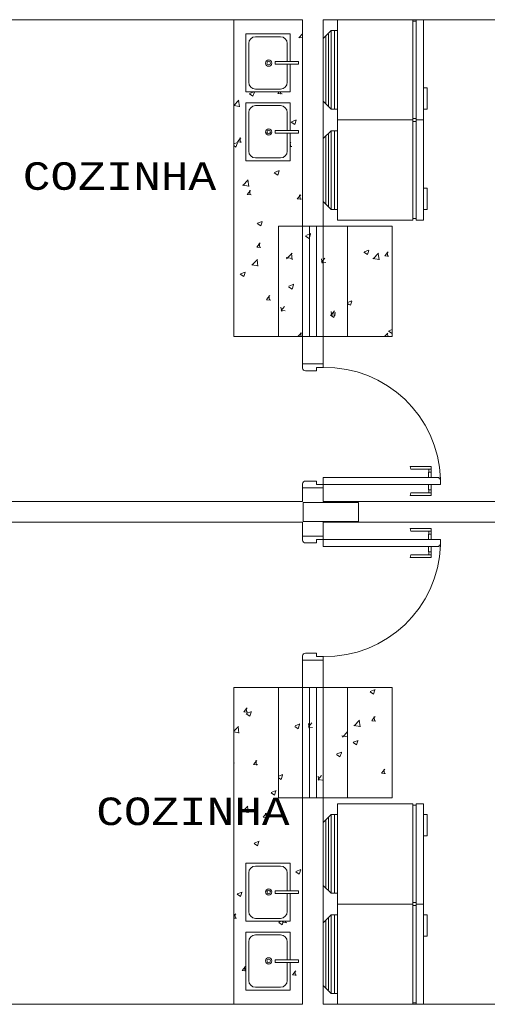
# Model space of a CAD drawing. Header units: feet. Extents: x 8 to 127, y 6 to 90.
# Tile 156 of 256: x 26.59 to 28.29, y 57.3 to 60.88. Entities that reach past the tile are written whole.
import ezdxf

# ---------------------------------------------------------------- set-up
doc = ezdxf.new("R2010")
doc.units = ezdxf.units.FT
doc.header["$MEASUREMENT"] = 0
doc.layers.get('0').update_dxf_attribs({"lineweight": 18})
for name, color, linetype in [('Alvenaria', 7, 'Continuous'), ('Desnível', 8, 'Continuous'), ('Esquadria', 250, 'Continuous'), ('ESQUADRIAS', 252, 'Continuous'), ('FINA', 7, 'Continuous'), ('MOBILIÁRIO 01', 250, 'Continuous'), ('MOBILIÁRIO2', 250, 'Continuous'), ('NO ESPESSURA', 250, 'Continuous'), ('texto', 7, 'Continuous')]:
    doc.layers.add(name, color=color, linetype=linetype)
doc.styles.add('CourierNew', font='cour.ttf')

msp = doc.modelspace()

# ---------------------------------------------------------------- linework, layer by layer
at = {"lineweight": 5}
for p, q in [((27.4095, 60.8251), (27.5695, 60.8251)), ((27.4095, 60.8251), (27.4095, 60.6151)), ((27.4445, 60.8151), (27.5345, 60.8151)), ((27.5695, 60.8251), (27.5695, 60.7251)), ((27.4195, 60.7901), (27.4195, 60.6501)), ((27.5595, 60.7901), (27.5595, 60.7251)), ((27.6003, 60.7251), (27.5149, 60.7251)), ((27.5149, 60.7251), (27.5149, 60.7151)), ((27.6003, 60.7151), (27.5149, 60.7151)), ((27.5595, 60.7151), (27.5595, 60.6501)), ((27.5695, 60.7151), (27.5695, 60.6151)), ((27.6003, 60.7251), (27.6003, 60.7151)), ((27.4095, 60.6151), (27.5695, 60.6151)), ((27.4445, 60.6251), (27.5345, 60.6251)), ((27.4095, 60.5748), (27.5695, 60.5748)), ((27.4095, 60.5748), (27.4095, 60.3648)), ((27.4445, 60.5648), (27.5345, 60.5648)), ((27.5695, 60.5748), (27.5695, 60.4748)), ((27.4195, 60.5398), (27.4195, 60.3998)), ((27.5595, 60.5398), (27.5595, 60.4748)), ((27.6003, 60.4748), (27.5149, 60.4748)), ((27.5149, 60.4748), (27.5149, 60.4648)), ((27.6003, 60.4648), (27.5149, 60.4648)), ((27.5595, 60.4648), (27.5595, 60.3998)), ((27.5695, 60.4648), (27.5695, 60.3648)), ((27.6003, 60.4748), (27.6003, 60.4648)), ((27.4095, 60.3648), (27.5695, 60.3648)), ((27.4445, 60.3748), (27.5345, 60.3748)), ((27.4095, 57.8141), (27.5695, 57.8141)), ((27.4095, 57.6041), (27.4095, 57.8141)), ((27.5695, 57.7141), (27.5695, 57.8141)), ((27.4195, 57.6391), (27.4195, 57.7791)), ((27.4445, 57.8041), (27.5345, 57.8041)), ((27.5595, 57.7141), (27.5595, 57.7791)), ((27.6003, 57.7141), (27.5149, 57.7141)), ((27.5149, 57.7041), (27.5149, 57.7141)), ((27.6003, 57.7041), (27.5149, 57.7041)), ((27.5595, 57.6391), (27.5595, 57.7041)), ((27.5695, 57.6041), (27.5695, 57.7041)), ((27.6003, 57.7041), (27.6003, 57.7141)), ((27.4095, 57.6041), (27.5695, 57.6041)), ((27.4445, 57.6141), (27.5345, 57.6141)), ((27.4095, 57.5638), (27.5695, 57.5638)), ((27.4095, 57.3538), (27.4095, 57.5638)), ((27.5695, 57.4638), (27.5695, 57.5638)), ((27.4195, 57.3888), (27.4195, 57.5288)), ((27.4445, 57.5538), (27.5345, 57.5538)), ((27.5595, 57.4638), (27.5595, 57.5288)), ((27.6003, 57.4638), (27.5149, 57.4638)), ((27.5149, 57.4538), (27.5149, 57.4638)), ((27.6003, 57.4538), (27.5149, 57.4538)), ((27.5595, 57.3888), (27.5595, 57.4538)), ((27.5695, 57.3538), (27.5695, 57.4538)), ((27.6003, 57.4538), (27.6003, 57.4638)), ((27.4095, 57.3538), (27.5695, 57.3538)), ((27.4445, 57.3638), (27.5345, 57.3638))]:
    msp.add_line(p, q, dxfattribs=at)
for centre, radius in [((27.4917, 60.7193), 0.0116), ((27.4917, 60.7193), 0.00663), ((27.4917, 60.4691), 0.0116), ((27.4917, 60.4691), 0.00663), ((27.4917, 57.7098), 0.0116), ((27.4917, 57.7098), 0.00663), ((27.4917, 57.4596), 0.0116), ((27.4917, 57.4596), 0.00663)]:
    msp.add_circle(centre, radius, dxfattribs=at)
for centre, start, end in [((27.4445, 60.7901), 90, 180), ((27.5345, 60.7901), 0, 90), ((27.4445, 60.6501), 180, 270), ((27.5345, 60.6501), 270, 0), ((27.4445, 60.5398), 90, 180), ((27.5345, 60.5398), 0, 90), ((27.4445, 60.3998), 180, 270), ((27.5345, 60.3998), 270, 0), ((27.4445, 57.7791), 90, 180), ((27.5345, 57.7791), 0, 90), ((27.4445, 57.6391), 180, 270), ((27.5345, 57.6391), 270, 0), ((27.4445, 57.5288), 90, 180), ((27.5345, 57.5288), 0, 90), ((27.4445, 57.3888), 180, 270), ((27.5345, 57.3888), 270, 0)]:
    msp.add_arc(centre, 0.025, start, end, dxfattribs=at)
at = {"layer": 'Alvenaria', "lineweight": 5}
for p, q in [((27.6152, 60.877), (26.1141, 60.877)), ((27.6152, 60.127), (27.6152, 60.877)), ((30.4152, 60.877), (27.6902, 60.877)), ((27.6902, 60.877), (27.6902, 60.127)), ((27.6902, 60.127), (27.6152, 60.127)), ((27.6152, 59.627), (27.6152, 59.727)), ((27.6152, 59.727), (27.6902, 59.727)), ((27.6902, 59.727), (27.6902, 59.627)), ((27.6902, 59.627), (27.6152, 59.627)), ((27.6152, 59.127), (27.6152, 59.177)), ((27.6152, 59.177), (27.6902, 59.177)), ((27.6902, 59.177), (27.6902, 59.127)), ((26.1141, 59.127), (27.6152, 59.127)), ((27.6902, 59.127), (30.4152, 59.127)), ((27.6152, 59.052), (26.1141, 59.052)), ((27.6152, 59.002), (27.6152, 59.052)), ((30.4152, 59.052), (27.6902, 59.052)), ((27.6902, 59.052), (27.6902, 59.002)), ((27.6902, 59.002), (27.6152, 59.002)), ((27.6152, 58.552), (27.6152, 58.452)), ((27.6902, 58.552), (27.6152, 58.552)), ((27.6902, 58.452), (27.6902, 58.552)), ((27.6152, 58.452), (27.6902, 58.452)), ((27.6152, 57.302), (27.6152, 58.052)), ((27.6152, 58.052), (27.6902, 58.052)), ((27.6902, 58.052), (27.6902, 57.302)), ((26.1141, 57.302), (27.6152, 57.302)), ((27.6902, 57.302), (30.4152, 57.302))]:
    msp.add_line(p, q, dxfattribs=at)
at = {"layer": 'Desnível', "lineweight": 5}
for centre, start, end in [((27.6967, 59.1958), 1.8671, 90.8936), ((27.6967, 58.9831), 269.1064, 358.1329)]:
    msp.add_arc(centre, 0.4187, start, end, dxfattribs=at)
at = {"layer": 'Esquadria', "lineweight": 5}
for p, q in [((27.6152, 59.627), (27.6152, 59.612)), ((27.6252, 59.602), (27.6652, 59.602)), ((27.6652, 59.6145), (27.6902, 59.6145)), ((27.6652, 59.602), (27.6652, 59.6145)), ((27.6902, 59.6145), (27.6902, 59.627)), ((28.082, 59.2545), (28.0056, 59.2545)), ((28.0084, 59.2445), (28.0056, 59.2545)), ((28.082, 59.2445), (28.0084, 59.2445)), ((28.0728, 59.2345), (28.0728, 59.2445)), ((28.0813, 59.2345), (28.0813, 59.2445)), ((28.082, 59.2445), (28.082, 59.2545)), ((27.6902, 59.1895), (27.6902, 59.2145)), ((27.6902, 59.2145), (28.1102, 59.2145)), ((28.072, 59.2145), (28.072, 59.2345)), ((28.072, 59.2345), (28.082, 59.2345)), ((28.082, 59.2145), (28.082, 59.2345)), ((28.1102, 59.2145), (28.1102, 59.212)), ((28.1127, 59.2095), (28.1152, 59.2095)), ((28.1152, 59.2095), (28.1152, 59.1895)), ((27.6152, 59.177), (27.6152, 59.192)), ((27.6252, 59.202), (27.6652, 59.202)), ((27.6652, 59.202), (27.6652, 59.1895)), ((27.6652, 59.1895), (27.6902, 59.1895)), ((27.6902, 59.1895), (27.6902, 59.177)), ((28.1152, 59.1895), (27.6902, 59.1895)), ((28.072, 59.1895), (28.072, 59.1695)), ((28.072, 59.1695), (28.082, 59.1695)), ((28.0728, 59.1695), (28.0728, 59.1595)), ((28.0813, 59.1695), (28.0813, 59.1595)), ((28.082, 59.1895), (28.082, 59.1695)), ((28.0084, 59.1595), (28.0056, 59.1495)), ((28.082, 59.1495), (28.0056, 59.1495)), ((28.082, 59.1595), (28.0084, 59.1595)), ((28.082, 59.1595), (28.082, 59.1495)), ((28.0084, 59.0195), (28.0056, 59.0295)), ((28.082, 59.0295), (28.0056, 59.0295)), ((28.082, 59.0195), (28.082, 59.0295)), ((27.6152, 59.002), (27.6152, 58.987)), ((27.6652, 58.9895), (27.6902, 58.9895)), ((27.6652, 58.977), (27.6652, 58.9895)), ((27.6902, 58.9895), (27.6902, 59.002)), ((27.6902, 58.9895), (27.6902, 58.9645)), ((28.1152, 58.9895), (27.6902, 58.9895)), ((28.082, 59.0195), (28.0084, 59.0195)), ((28.072, 58.9895), (28.072, 59.0095)), ((28.072, 59.0095), (28.082, 59.0095)), ((28.0728, 59.0095), (28.0728, 59.0195)), ((28.0813, 59.0095), (28.0813, 59.0195)), ((28.082, 58.9895), (28.082, 59.0095)), ((28.1152, 58.9695), (28.1152, 58.9895)), ((27.6252, 58.977), (27.6652, 58.977)), ((27.6902, 58.9645), (28.1102, 58.9645)), ((28.072, 58.9645), (28.072, 58.9445)), ((28.082, 58.9645), (28.082, 58.9445)), ((28.1102, 58.9645), (28.1102, 58.967)), ((28.1127, 58.9695), (28.1152, 58.9695)), ((28.0084, 58.9345), (28.0056, 58.9245)), ((28.082, 58.9245), (28.0056, 58.9245)), ((28.082, 58.9345), (28.0084, 58.9345)), ((28.072, 58.9445), (28.082, 58.9445)), ((28.0728, 58.9445), (28.0728, 58.9345)), ((28.0813, 58.9445), (28.0813, 58.9345)), ((28.082, 58.9345), (28.082, 58.9245)), ((27.6152, 58.552), (27.6152, 58.567)), ((27.6252, 58.577), (27.6652, 58.577)), ((27.6652, 58.577), (27.6652, 58.5645)), ((27.6652, 58.5645), (27.6902, 58.5645)), ((27.6902, 58.5645), (27.6902, 58.552))]:
    msp.add_line(p, q, dxfattribs=at)
for centre, radius, start, end in [((27.6252, 59.612), 0.01, 180, 270), ((28.1127, 59.212), 0.0025, 180, 270), ((27.6252, 59.192), 0.01, 90, 180), ((27.6252, 58.987), 0.01, 180, 270), ((28.1127, 58.967), 0.0025, 90, 180), ((27.6252, 58.567), 0.01, 90, 180)]:
    msp.add_arc(centre, radius, start, end, dxfattribs=at)
at = {"layer": 'ESQUADRIAS', "lineweight": 5}
for p, q in [((27.6152, 60.127), (27.6152, 59.727)), ((27.6402, 60.127), (27.6402, 59.727)), ((27.6652, 60.127), (27.6652, 59.727)), ((27.6902, 60.127), (27.6902, 59.727)), ((27.6152, 58.052), (27.6152, 58.452)), ((27.6402, 58.052), (27.6402, 58.452)), ((27.6652, 58.052), (27.6652, 58.452)), ((27.6902, 58.052), (27.6902, 58.452))]:
    msp.add_line(p, q, dxfattribs=at)
at = {"layer": 'FINA', "linetype": 'Continuous', "lineweight": 5}
for p, q in [((27.8176, 59.1244), (27.6176, 59.1244)), ((27.6176, 59.1244), (27.6176, 59.0544)), ((27.8176, 59.0544), (27.8176, 59.1244)), ((27.6176, 59.0544), (27.8176, 59.0544))]:
    msp.add_line(p, q, dxfattribs=at)
at = {"layer": 'MOBILIÁRIO 01', "lineweight": 5}
for p, q in [((27.3652, 60.177), (27.3652, 60.877)), ((27.3652, 60.177), (27.3652, 59.727)), ((27.5277, 59.727), (27.5277, 60.127)), ((27.5277, 60.127), (27.7777, 60.127)), ((27.7777, 60.127), (27.7777, 59.727)), ((27.9402, 60.127), (27.7777, 60.127)), ((27.9402, 60.127), (27.9402, 59.727)), ((27.5277, 59.727), (27.3652, 59.727)), ((27.7777, 59.727), (27.5277, 59.727)), ((27.7777, 59.727), (27.9402, 59.727)), ((27.3652, 58.002), (27.3652, 58.452)), ((27.5277, 58.452), (27.3652, 58.452)), ((27.7777, 58.452), (27.5277, 58.452)), ((27.5277, 58.452), (27.5277, 58.052)), ((27.7777, 58.452), (27.9402, 58.452)), ((27.7777, 58.052), (27.7777, 58.452)), ((27.9402, 58.052), (27.9402, 58.452)), ((27.5277, 58.052), (27.7777, 58.052)), ((27.9402, 58.052), (27.7777, 58.052)), ((27.3652, 58.002), (27.3652, 57.302))]:
    msp.add_line(p, q, dxfattribs=at)
at = {"layer": 'MOBILIÁRIO2', "lineweight": 5, "ltscale": 10}
for p, q in [((27.7422, 60.877), (28.0153, 60.877)), ((28.0153, 60.8712), (28.0269, 60.8712)), ((28.0269, 60.877), (28.0543, 60.877)), ((28.0543, 60.877), (28.0543, 60.6299)), ((27.6902, 60.809), (27.7191, 60.8379)), ((27.7191, 60.8379), (27.7422, 60.8379)), ((27.6902, 60.809), (27.6902, 60.5808)), ((27.7191, 60.5519), (27.6902, 60.5808)), ((27.7191, 60.5519), (27.7422, 60.5519)), ((27.7422, 60.5129), (27.7422, 60.5519)), ((28.0543, 60.5519), (28.0543, 60.5129)), ((27.7422, 60.5129), (28.0153, 60.5129)), ((28.0153, 60.5129), (27.7422, 60.5129)), ((28.0269, 60.5186), (28.0153, 60.5186)), ((28.0153, 60.5071), (28.0269, 60.5071)), ((28.0269, 60.5129), (28.0543, 60.5129)), ((28.0543, 60.5129), (28.0269, 60.5129)), ((28.0543, 60.5129), (28.0543, 60.2658)), ((27.6902, 60.445), (27.7191, 60.4739)), ((27.7191, 60.4739), (27.7422, 60.4739)), ((27.6902, 60.445), (27.6902, 60.2167)), ((27.7191, 60.1878), (27.6902, 60.2167)), ((27.7191, 60.1878), (27.7422, 60.1878)), ((27.7422, 60.1488), (27.7422, 60.1878)), ((28.0543, 60.1878), (28.0543, 60.1488)), ((28.0153, 60.1488), (27.7422, 60.1488)), ((28.0269, 60.1546), (28.0153, 60.1546)), ((28.0543, 60.1488), (28.0269, 60.1488)), ((28.0153, 58.0301), (27.7422, 58.0301)), ((27.7422, 58.0301), (27.7422, 57.9911)), ((28.0269, 58.0244), (28.0153, 58.0244)), ((28.0543, 58.0301), (28.0269, 58.0301)), ((28.0543, 57.9911), (28.0543, 58.0301)), ((27.7191, 57.9911), (27.6902, 57.9622)), ((27.7191, 57.9911), (27.7422, 57.9911)), ((27.6902, 57.7339), (27.6902, 57.9622)), ((28.0543, 57.666), (28.0543, 57.9131)), ((27.6902, 57.7339), (27.7191, 57.7051)), ((27.7191, 57.7051), (27.7422, 57.7051)), ((27.7422, 57.666), (28.0153, 57.666)), ((28.0153, 57.666), (27.7422, 57.666)), ((27.7422, 57.666), (27.7422, 57.627)), ((28.0153, 57.6718), (28.0269, 57.6718)), ((28.0269, 57.666), (28.0543, 57.666)), ((28.0543, 57.666), (28.0269, 57.666)), ((28.0543, 57.627), (28.0543, 57.666)), ((28.0269, 57.6603), (28.0153, 57.6603)), ((27.7191, 57.627), (27.6902, 57.5981)), ((27.6902, 57.3699), (27.6902, 57.5981)), ((27.7191, 57.627), (27.7422, 57.627)), ((28.0543, 57.302), (28.0543, 57.549)), ((27.6902, 57.3699), (27.7191, 57.341)), ((27.7191, 57.341), (27.7422, 57.341)), ((28.0153, 57.3077), (28.0269, 57.3077)), ((27.7422, 57.302), (28.0153, 57.302)), ((28.0269, 57.302), (28.0543, 57.302))]:
    msp.add_line(p, q, dxfattribs=at)
at = {"layer": 'MOBILIÁRIO2', "lineweight": 5}
for p, q in [((27.7422, 60.8379), (27.7422, 60.877)), ((28.0153, 60.8712), (28.0153, 60.877)), ((28.0153, 60.8712), (28.0153, 60.5186)), ((28.0269, 60.8712), (28.0269, 60.877)), ((28.0269, 60.5186), (28.0269, 60.8712)), ((27.6997, 60.8185), (27.6997, 60.5713)), ((27.7089, 60.8247), (27.7089, 60.562)), ((27.7191, 60.8379), (27.7191, 60.5519)), ((27.7302, 60.8379), (27.7302, 60.5519)), ((27.7422, 60.5519), (27.7422, 60.8379)), ((28.0543, 60.5519), (28.0543, 60.6299)), ((28.0673, 60.6299), (28.0543, 60.6299)), ((28.0673, 60.5519), (28.0673, 60.6299)), ((28.0543, 60.5519), (28.0673, 60.5519)), ((27.7422, 60.4739), (27.7422, 60.5129)), ((28.0153, 60.5129), (28.0153, 60.5186)), ((28.0153, 60.5071), (28.0153, 60.5129)), ((28.0153, 60.5071), (28.0153, 60.1546)), ((28.0269, 60.5129), (28.0269, 60.5186)), ((28.0269, 60.5071), (28.0269, 60.5129)), ((28.0269, 60.1546), (28.0269, 60.5071)), ((27.6997, 60.4544), (27.6997, 60.2072)), ((27.7089, 60.4606), (27.7089, 60.1979)), ((27.7191, 60.4739), (27.7191, 60.1878)), ((27.7302, 60.4739), (27.7302, 60.1878)), ((27.7422, 60.1878), (27.7422, 60.4739)), ((28.0543, 60.1878), (28.0543, 60.2658)), ((28.0673, 60.2658), (28.0543, 60.2658)), ((28.0673, 60.1878), (28.0673, 60.2658)), ((28.0543, 60.1878), (28.0673, 60.1878)), ((28.0153, 60.1488), (28.0153, 60.1546)), ((28.0269, 60.1488), (28.0269, 60.1546)), ((28.0153, 58.0301), (28.0153, 58.0244)), ((28.0153, 57.6718), (28.0153, 58.0244)), ((28.0269, 58.0301), (28.0269, 58.0244)), ((28.0269, 58.0244), (28.0269, 57.6718)), ((27.7191, 57.7051), (27.7191, 57.9911)), ((27.7302, 57.7051), (27.7302, 57.9911)), ((27.7422, 57.9911), (27.7422, 57.7051)), ((28.0543, 57.9911), (28.0543, 57.9131)), ((28.0543, 57.9911), (28.0673, 57.9911)), ((28.0673, 57.9911), (28.0673, 57.9131)), ((27.6997, 57.7245), (27.6997, 57.9717)), ((27.7089, 57.7183), (27.7089, 57.981)), ((28.0673, 57.9131), (28.0543, 57.9131)), ((27.7422, 57.7051), (27.7422, 57.666)), ((28.0153, 57.6718), (28.0153, 57.666)), ((28.0153, 57.666), (28.0153, 57.6603)), ((28.0269, 57.6718), (28.0269, 57.666)), ((28.0269, 57.666), (28.0269, 57.6603)), ((28.0153, 57.3077), (28.0153, 57.6603)), ((28.0269, 57.6603), (28.0269, 57.3077)), ((27.6997, 57.3604), (27.6997, 57.6076)), ((27.7089, 57.3542), (27.7089, 57.6169)), ((27.7191, 57.341), (27.7191, 57.627)), ((27.7302, 57.341), (27.7302, 57.627)), ((27.7422, 57.627), (27.7422, 57.341)), ((28.0543, 57.627), (28.0543, 57.549)), ((28.0543, 57.627), (28.0673, 57.627)), ((28.0673, 57.627), (28.0673, 57.549)), ((28.0673, 57.549), (28.0543, 57.549)), ((27.7422, 57.341), (27.7422, 57.302)), ((28.0153, 57.3077), (28.0153, 57.302)), ((28.0269, 57.3077), (28.0269, 57.302))]:
    msp.add_line(p, q, dxfattribs=at)
at = {"layer": 'NO ESPESSURA', "linetype": 'Continuous', "lineweight": 5}
for p, q in [((27.6008, 60.8128), (27.6152, 60.8105)), ((27.6014, 60.8115), (27.6152, 60.8259)), ((27.4222, 60.6073), (27.4349, 60.5988)), ((27.4228, 60.6086), (27.4397, 60.6151)), ((27.4349, 60.5988), (27.44, 60.6141)), ((27.5252, 60.6088), (27.5305, 60.6151)), ((27.5252, 60.6087), (27.5404, 60.6074)), ((27.5365, 60.6067), (27.535, 60.6151)), ((27.3652, 60.5654), (27.3837, 60.5847)), ((27.3652, 60.5651), (27.386, 60.5619)), ((27.3857, 60.5605), (27.3829, 60.5846)), ((27.5738, 60.505), (27.5865, 60.4965)), ((27.5744, 60.5063), (27.5922, 60.5132)), ((27.5865, 60.4965), (27.5916, 60.5119)), ((27.3652, 60.426), (27.3788, 60.4312)), ((27.3652, 60.4199), (27.3731, 60.4146)), ((27.3731, 60.4146), (27.3782, 60.43)), ((27.3783, 60.4337), (27.3905, 60.4483)), ((27.3783, 60.4336), (27.3935, 60.4323)), ((27.3896, 60.4316), (27.3867, 60.4475)), ((27.5695, 60.4285), (27.5727, 60.4323)), ((27.5718, 60.4156), (27.5695, 60.428)), ((27.5695, 60.4169), (27.5756, 60.4163)), ((27.512, 60.3209), (27.5247, 60.3123)), ((27.5126, 60.3221), (27.5304, 60.329)), ((27.5247, 60.3123), (27.5298, 60.3277)), ((27.397, 60.2759), (27.4196, 60.2724)), ((27.3976, 60.2746), (27.4174, 60.2952)), ((27.4194, 60.271), (27.4166, 60.2951)), ((27.4135, 60.2426), (27.4258, 60.2572)), ((27.4135, 60.2425), (27.4287, 60.2412)), ((27.4248, 60.2405), (27.4219, 60.2564)), ((27.5957, 60.2267), (27.608, 60.2413)), ((27.607, 60.2246), (27.6041, 60.2405)), ((27.5957, 60.2266), (27.6109, 60.2253)), ((27.4502, 60.1367), (27.4629, 60.1281)), ((27.4508, 60.138), (27.4686, 60.1448)), ((27.4629, 60.1282), (27.468, 60.1435)), ((27.6271, 60.0936), (27.6449, 60.1005)), ((27.6385, 60.0825), (27.6436, 60.0979)), ((27.4488, 60.0516), (27.461, 60.0662)), ((27.4601, 60.0494), (27.4571, 60.0654)), ((27.6259, 60.091), (27.6386, 60.0824)), ((27.4488, 60.0515), (27.4639, 60.0502)), ((27.5571, 60.0092), (27.5769, 60.0298)), ((27.5769, 60.0054), (27.5741, 60.0295)), ((27.8375, 60.0326), (27.8501, 60.024)), ((27.8381, 60.0338), (27.8559, 60.0407)), ((27.8501, 60.0241), (27.8553, 60.0394)), ((27.8708, 60.0081), (27.8906, 60.0287)), ((27.8925, 60.0045), (27.8897, 60.0286)), ((27.9129, 60.0195), (27.9251, 60.0341)), ((27.9242, 60.0174), (27.9213, 60.0333)), ((27.4313, 59.9851), (27.4511, 60.0058)), ((27.4531, 59.9815), (27.4503, 60.0057)), ((27.5551, 60.0136), (27.5777, 60.0101)), ((27.6862, 59.9927), (27.6832, 60.0086)), ((27.6835, 59.9964), (27.6987, 59.995)), ((27.6836, 59.9966), (27.6958, 60.0112)), ((27.7776, 59.9887), (27.7777, 59.9886)), ((27.8702, 60.0094), (27.8928, 60.0059)), ((27.9129, 60.0194), (27.9281, 60.0181)), ((27.389, 59.9538), (27.4068, 59.9606)), ((27.4011, 59.944), (27.4062, 59.9593)), ((27.4307, 59.9864), (27.4533, 59.9829)), ((27.3884, 59.9525), (27.4011, 59.944)), ((27.5641, 59.9068), (27.5768, 59.8983)), ((27.5653, 59.9094), (27.5831, 59.9163)), ((27.5767, 59.8983), (27.5818, 59.9137)), ((27.484, 59.8605), (27.4963, 59.8751)), ((27.484, 59.8604), (27.4992, 59.8591)), ((27.4953, 59.8584), (27.4924, 59.8743)), ((27.7777, 59.8584), (27.7782, 59.859)), ((27.7777, 59.8502), (27.7941, 59.8565)), ((27.7777, 59.847), (27.7883, 59.8399)), ((27.7883, 59.8399), (27.7935, 59.8552)), ((27.5392, 59.8176), (27.5363, 59.8335)), ((27.5366, 59.8215), (27.5489, 59.8361)), ((27.5366, 59.8212), (27.5518, 59.8199)), ((27.717, 59.8072), (27.7347, 59.814)), ((27.7214, 59.8017), (27.7185, 59.8176)), ((27.7188, 59.8055), (27.7311, 59.8201)), ((27.7283, 59.7961), (27.7334, 59.8114)), ((27.7777, 59.8433), (27.7811, 59.843)), ((27.7157, 59.8045), (27.7284, 59.796)), ((27.7188, 59.8053), (27.734, 59.804)), ((27.5977, 59.727), (27.6106, 59.7404)), ((27.6093, 59.727), (27.6078, 59.74)), ((27.9124, 59.727), (27.9242, 59.7393)), ((27.9248, 59.727), (27.9234, 59.7392)), ((27.9273, 59.7461), (27.9399, 59.7376)), ((27.9279, 59.7474), (27.9402, 59.7521)), ((27.9399, 59.7376), (27.9402, 59.7384)), ((27.8597, 58.4365), (27.8724, 58.4279)), ((27.8603, 58.4377), (27.8781, 58.4446)), ((27.8724, 58.4279), (27.8775, 58.4433)), ((27.4016, 58.3639), (27.4138, 58.3785)), ((27.4016, 58.3638), (27.4168, 58.3625)), ((27.4129, 58.3618), (27.41, 58.3777)), ((27.4107, 58.3564), (27.4233, 58.3478)), ((27.4112, 58.3577), (27.429, 58.3645)), ((27.4233, 58.3479), (27.4284, 58.3632)), ((27.8657, 58.3319), (27.878, 58.3465)), ((27.877, 58.3298), (27.8741, 58.3457)), ((27.3652, 58.2934), (27.3821, 58.311)), ((27.3841, 58.2868), (27.3812, 58.3109)), ((27.5864, 58.3107), (27.599, 58.3021)), ((27.5876, 58.3133), (27.6054, 58.3202)), ((27.5989, 58.3022), (27.604, 58.3176)), ((27.639, 58.3051), (27.636, 58.321)), ((27.6364, 58.3089), (27.6486, 58.3235)), ((27.6364, 58.3087), (27.6515, 58.3074)), ((27.8011, 58.3146), (27.8237, 58.3111)), ((27.8017, 58.3133), (27.8215, 58.334)), ((27.8235, 58.3097), (27.8207, 58.3339)), ((27.8657, 58.3318), (27.8809, 58.3305)), ((27.3652, 58.2911), (27.3843, 58.2882)), ((27.7571, 58.2768), (27.7777, 58.2736)), ((27.7592, 58.2724), (27.7777, 58.2917)), ((27.7777, 58.2796), (27.7762, 58.2927)), ((27.7979, 58.2523), (27.8106, 58.2437)), ((27.7985, 58.2535), (27.8163, 58.2604)), ((27.8106, 58.2438), (27.8157, 58.2591)), ((27.738, 58.2084), (27.7506, 58.1999)), ((27.7392, 58.2111), (27.757, 58.2179)), ((27.7505, 58.1999), (27.7556, 58.2153)), ((27.3652, 58.1795), (27.3672, 58.1803)), ((27.3652, 58.1748), (27.3666, 58.179)), ((27.4368, 58.1729), (27.4491, 58.1875)), ((27.4368, 58.1728), (27.452, 58.1715)), ((27.4481, 58.1707), (27.4452, 58.1867)), ((27.5277, 58.1299), (27.5436, 58.136)), ((27.5371, 58.118), (27.5422, 58.1334)), ((27.6742, 58.114), (27.6713, 58.1299)), ((27.6716, 58.1179), (27.6839, 58.1325)), ((27.901, 58.1408), (27.9132, 58.1554)), ((27.901, 58.1407), (27.9161, 58.1394)), ((27.9123, 58.1387), (27.9093, 58.1546)), ((27.5277, 58.1244), (27.5372, 58.118)), ((27.6716, 58.1177), (27.6868, 58.1163)), ((27.5005, 58.0699), (27.5131, 58.0614)), ((27.5011, 58.0712), (27.5188, 58.078)), ((27.5131, 58.0614), (27.5183, 58.0768)), ((27.3954, 58.0022), (27.3969, 58.002)), ((27.396, 58.0009), (27.397, 58.002)), ((27.3969, 58.002), (27.4179, 57.9987)), ((27.397, 58.002), (27.4157, 58.0215)), ((27.4172, 58.002), (27.4149, 58.0214)), ((27.4177, 57.9973), (27.4172, 58.002)), ((27.4721, 57.9818), (27.4843, 57.9964)), ((27.4834, 57.9797), (27.4804, 57.9956)), ((27.4721, 57.9817), (27.4872, 57.9804)), ((27.4387, 57.8857), (27.4513, 57.8772)), ((27.4393, 57.887), (27.457, 57.8938)), ((27.4513, 57.8772), (27.4565, 57.8926)), ((27.5903, 57.7835), (27.6029, 57.7749)), ((27.5909, 57.7847), (27.6087, 57.7916)), ((27.6029, 57.7749), (27.6081, 57.7903)), ((27.3769, 57.7015), (27.3895, 57.693)), ((27.3775, 57.7028), (27.3952, 57.7096)), ((27.3895, 57.693), (27.3946, 57.7084)), ((27.3652, 57.6214), (27.3726, 57.6302)), ((27.3717, 57.6135), (27.3687, 57.6294)), ((27.3652, 57.6151), (27.3756, 57.6142)), ((27.5285, 57.5993), (27.5411, 57.5908)), ((27.5291, 57.6006), (27.5382, 57.6041)), ((27.5411, 57.5908), (27.5456, 57.6041)), ((27.5426, 57.5997), (27.5462, 57.6041)), ((27.5426, 57.5996), (27.5577, 57.5983)), ((27.5539, 57.5976), (27.5527, 57.6041)), ((27.3956, 57.4246), (27.4079, 57.4392)), ((27.3956, 57.4245), (27.4095, 57.4233)), ((27.4069, 57.4225), (27.404, 57.4384)), ((27.5778, 57.4087), (27.59, 57.4232)), ((27.5891, 57.4065), (27.5862, 57.4224)), ((27.5778, 57.4086), (27.593, 57.4072))]:
    msp.add_line(p, q, dxfattribs=at)

# ---------------------------------------------------------------- texts
at = {"layer": 'texto', "lineweight": 5, "char_height": 0.1, "width": 1.470474, "attachment_point": 7, "line_spacing_factor": 0.9, "style": 'CourierNew'}
for insert in [(26.5995, 60.2577), (26.8661, 57.9512)]:
    msp.add_mtext('COZINHA', dxfattribs=dict(at, insert=insert))

doc.saveas('drawing.dxf')
